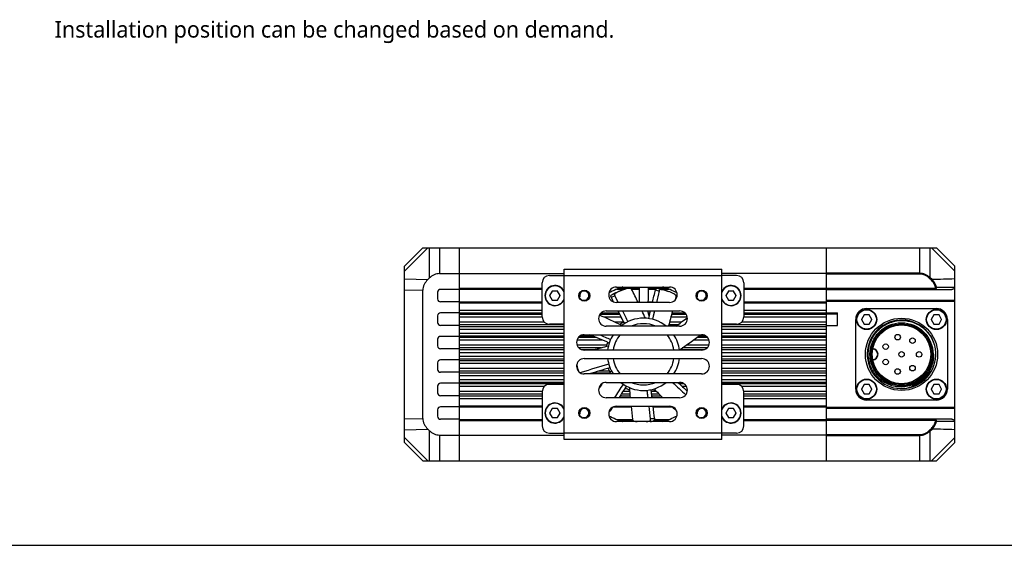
# Model space of a CAD drawing. Header units: millimetres. Extents: x -44 to 512, y 103 to 386.
# Tile 2 of 4: x 65 to 244, y 103 to 199. Entities that reach past the tile are written whole.
import ezdxf
from ezdxf.enums import TextEntityAlignment as Align

# ---------------------------------------------------------------- set-up
doc = ezdxf.new("R2010")
doc.units = ezdxf.units.MM
doc.header["$LTSCALE"] = 32.67
doc.layers.get('0').update_dxf_attribs({"linetype": 'CONTINUOUS'})
for name, color, linetype in [('00_COMPONENTS', 7, 'CONTINUOUS'), ('50_ALL_DETAILS', 7, 'CONTINUOUS'), ('DRW0001FORMAT', 7, 'CONTINUOUS')]:
    doc.layers.add(name, color=color, linetype=linetype)
doc.styles.get("Standard").update_dxf_attribs({"font": 'Roboto-Regular.ttf'})

msp = doc.modelspace()

# ---------------------------------------------------------------- linework, layer by layer
at = {"color": 7}
msp.add_line((-43.7107, 103.1982), (512.3029, 103.1982), dxfattribs=at)
at = {"layer": '00_COMPONENTS', "color": 7}
for p, q in [((135.3771, 153.9021), (138.7105, 157.2354)), ((138.7105, 157.2354), (232.0438, 157.2354)), ((145.3771, 147.4668), (145.3771, 157.2354)), ((212.0438, 118.5687), (212.0438, 157.2354)), ((235.3771, 153.9021), (232.0438, 157.2354)), ((135.3771, 121.9021), (135.3771, 153.9021)), ((141.7458, 152.5687), (164.3771, 152.5687)), ((161.7105, 152.2354), (164.3771, 152.2354)), ((164.3771, 122.4354), (164.3771, 153.3687)), ((164.3771, 153.3687), (193.0438, 153.3687)), ((193.0438, 122.4354), (193.0438, 153.3687)), ((212.0438, 152.5687), (193.0438, 152.5687)), ((195.7105, 152.2354), (193.0438, 152.2354)), ((235.3771, 121.9021), (235.3771, 153.9021)), ((139.8573, 151.7393), (139.5938, 151.483)), ((160.3771, 144.7021), (160.3771, 150.9021)), ((197.0438, 150.9021), (197.0438, 144.7021)), ((138.7105, 126.2519), (138.7105, 149.5522)), ((141.3771, 149.1687), (141.3771, 147.9687)), ((145.3771, 149.7021), (141.9105, 149.7021)), ((145.3771, 149.7354), (160.3771, 149.7354)), ((162.2294, 149.4021), (161.7482, 148.5687)), ((161.7482, 148.5687), (162.2294, 147.7354)), ((163.1916, 149.4021), (162.2294, 149.4021)), ((163.6727, 148.5687), (163.1916, 149.4021)), ((163.1916, 147.7354), (163.6727, 148.5687)), ((173.8771, 150.1354), (183.5438, 150.1354)), ((173.9364, 149.7354), (175.4811, 149.7354)), ((174.2618, 149.3224), (174.9146, 149.56)), ((175.0219, 150.119), (175.0169, 150.1354)), ((176.632, 149.7354), (178.055, 149.7354)), ((179.6779, 149.7354), (181.0221, 149.7354)), ((182.1572, 149.7354), (183.4845, 149.7354)), ((182.3993, 150.1189), (182.4043, 150.1354)), ((182.6666, 149.5755), (183.3193, 149.3379)), ((194.2294, 149.4021), (193.7482, 148.5687)), ((193.7482, 148.5687), (194.2294, 147.7354)), ((195.1916, 149.4021), (194.2294, 149.4021)), ((195.6727, 148.5687), (195.1916, 149.4021)), ((195.1916, 147.7354), (195.6727, 148.5687)), ((197.0438, 149.7354), (212.0438, 149.7354)), ((212.0438, 149.7021), (234.869, 149.7021)), ((145.3771, 147.4354), (141.9105, 147.4354)), ((145.3771, 147.4687), (160.3771, 147.4687)), ((145.3771, 118.5687), (145.3771, 147.4354)), ((162.2294, 147.7354), (163.1916, 147.7354)), ((173.3624, 147.4347), (172.9405, 148.2667)), ((173.2095, 147.7363), (172.9405, 148.2667)), ((173.2836, 147.4687), (173.3451, 147.4687)), ((173.5932, 148.5046), (174.1857, 147.3354)), ((183.5438, 147.3354), (173.8771, 147.3354)), ((177.7598, 147.4687), (178.0895, 147.4687)), ((179.6253, 147.4687), (180.4744, 147.4687)), ((194.2294, 147.7354), (195.1916, 147.7354)), ((197.0438, 147.4687), (212.0438, 147.4687)), ((235.3771, 147.7021), (212.0438, 147.7021)), ((235.3771, 147.5021), (212.0438, 147.5021)), ((145.3771, 145.4354), (141.9105, 145.4354)), ((172.0438, 145.8021), (185.3771, 145.8021)), ((179.7522, 144.4044), (180.0826, 145.8021)), ((180.7913, 145.8021), (180.4293, 144.2703)), ((212.0438, 145.4354), (214.0438, 145.4354)), ((212.0438, 145.2354), (214.0438, 145.2354)), ((214.0438, 143.1687), (214.0438, 145.4354)), ((218.8932, 145.0687), (218.4121, 144.2354)), ((219.8555, 145.0687), (218.8932, 145.0687)), ((219.3771, 146.2354), (232.0438, 146.2354)), ((220.3366, 144.2354), (219.8555, 145.0687)), ((231.5599, 145.0687), (231.0788, 144.2354)), ((232.5221, 145.0687), (231.5599, 145.0687)), ((233.0033, 144.2354), (232.5221, 145.0687)), ((141.3771, 144.9021), (141.3771, 143.7021)), ((164.3771, 143.3687), (161.7105, 143.3687)), ((195.7105, 143.3687), (193.0438, 143.3687)), ((217.3771, 131.5687), (217.3771, 144.2354)), ((218.4121, 144.2354), (218.8932, 143.4021)), ((218.8932, 143.4021), (219.8555, 143.4021)), ((219.8555, 143.4021), (220.3366, 144.2354)), ((231.0788, 144.2354), (231.5599, 143.4021)), ((231.5599, 143.4021), (232.5221, 143.4021)), ((232.5221, 143.4021), (233.0033, 144.2354)), ((234.0438, 144.2354), (234.0438, 131.5687)), ((145.3771, 143.1687), (141.9105, 143.1687)), ((168.0438, 141.4687), (189.3771, 141.4687)), ((185.3771, 143.0021), (172.0438, 143.0021)), ((212.0438, 143.1687), (214.0438, 143.1687)), ((141.3771, 140.6354), (141.3771, 139.4354)), ((145.3771, 141.1687), (141.9105, 141.1687)), ((145.3771, 138.9021), (141.9105, 138.9021)), ((189.3771, 138.6687), (168.0438, 138.6687)), ((141.3771, 136.3687), (141.3771, 135.1687)), ((145.3771, 136.9021), (141.9105, 136.9021)), ((168.0438, 137.1354), (189.3771, 137.1354)), ((145.3771, 134.6354), (141.9105, 134.6354)), ((166.7759, 135.4051), (166.6703, 136.004)), ((189.3771, 134.3354), (168.0438, 134.3354)), ((145.3771, 132.6354), (141.9105, 132.6354)), ((172.0438, 132.8021), (185.3771, 132.8021)), ((141.3771, 132.1021), (141.3771, 130.9021)), ((160.3771, 131.1021), (160.3771, 124.9021)), ((164.3771, 132.4354), (161.7105, 132.4354)), ((179.63, 130.0021), (179.4698, 131.3667)), ((180.1519, 131.4721), (180.3246, 130.0021)), ((195.7105, 132.4354), (193.0438, 132.4354)), ((197.0438, 124.9021), (197.0438, 131.1021)), ((218.8932, 132.4021), (218.4121, 131.5687)), ((218.4121, 131.5687), (218.8932, 130.7354)), ((219.8555, 132.4021), (218.8932, 132.4021)), ((218.8932, 130.7354), (219.8555, 130.7354)), ((220.3366, 131.5687), (219.8555, 132.4021)), ((219.8555, 130.7354), (220.3366, 131.5687)), ((231.5599, 132.4021), (231.0788, 131.5687)), ((231.0788, 131.5687), (231.5599, 130.7354)), ((232.5221, 132.4021), (231.5599, 132.4021)), ((231.5599, 130.7354), (232.5221, 130.7354)), ((233.0033, 131.5687), (232.5221, 132.4021)), ((232.5221, 130.7354), (233.0033, 131.5687)), ((145.3771, 130.3687), (141.9105, 130.3687)), ((185.3771, 130.0021), (172.0438, 130.0021)), ((232.0438, 129.5687), (219.3771, 129.5687)), ((141.3771, 127.8354), (141.3771, 126.6354)), ((145.3771, 128.3687), (141.9105, 128.3687)), ((145.3771, 128.3354), (160.3771, 128.3354)), ((162.2294, 128.0687), (161.7482, 127.2354)), ((161.7482, 127.2354), (162.2294, 126.4021)), ((163.1916, 128.0687), (162.2294, 128.0687)), ((163.6727, 127.2354), (163.1916, 128.0687)), ((163.1916, 126.4021), (163.6727, 127.2354)), ((173.2009, 128.2936), (172.7724, 127.6365)), ((173.2836, 128.3354), (176.5516, 128.3354)), ((173.8771, 128.4687), (183.5438, 128.4687)), ((180.5225, 128.3354), (184.0492, 128.3354)), ((194.2294, 128.0687), (193.7482, 127.2354)), ((193.7482, 127.2354), (194.2294, 126.4021)), ((195.1916, 128.0687), (194.2294, 128.0687)), ((195.6727, 127.2354), (195.1916, 128.0687)), ((195.1916, 126.4021), (195.6727, 127.2354)), ((197.0438, 128.3354), (212.0438, 128.3354)), ((212.0438, 128.3021), (235.3771, 128.3021)), ((212.0438, 128.1021), (235.3771, 128.1021)), ((145.3771, 126.1021), (141.9105, 126.1021)), ((145.3771, 126.0687), (160.3771, 126.0687)), ((162.2294, 126.4021), (163.1916, 126.4021)), ((183.5438, 125.6687), (173.8771, 125.6687)), ((173.9364, 126.0687), (176.8096, 126.0687)), ((175.0167, 125.6687), (175.0216, 125.6852)), ((180.7864, 126.0687), (183.4845, 126.0687)), ((182.3991, 125.6851), (182.4041, 125.6687)), ((194.2294, 126.4021), (195.1916, 126.4021)), ((197.0438, 126.0687), (212.0438, 126.0687)), ((234.869, 126.1021), (212.0438, 126.1021)), ((139.5938, 124.3211), (139.8573, 124.0649)), ((161.7105, 123.5687), (164.3771, 123.5687)), ((195.7105, 123.5687), (193.0438, 123.5687)), ((135.3771, 121.9021), (138.7105, 118.5687)), ((141.7458, 123.2354), (164.3771, 123.2354)), ((193.0438, 122.4354), (164.3771, 122.4354)), ((212.0438, 123.2354), (193.0438, 123.2354)), ((235.3771, 121.9021), (232.0438, 118.5687)), ((138.7105, 118.5687), (232.0438, 118.5687))]:
    msp.add_line(p, q, dxfattribs=at)
at = {"layer": '00_COMPONENTS', "color": 4}
for p, q in [((135.3771, 153.0187), (139.5938, 157.2354)), ((139.8573, 157.2354), (139.8573, 151.7393)), ((141.7458, 157.2354), (141.7458, 152.5687)), ((229.0085, 152.4859), (229.0085, 157.2354)), ((230.8969, 151.8227), (230.8969, 157.2354)), ((235.3771, 153.0187), (231.1605, 157.2354)), ((164.3771, 152.2354), (193.0438, 152.2354)), ((229.0085, 152.6273), (212.0438, 152.6273)), ((229.0085, 152.4859), (212.0438, 152.4859)), ((135.3771, 151.5999), (139.5938, 151.483)), ((230.7836, 151.7062), (230.8969, 151.8227)), ((231.1364, 151.3632), (230.7836, 151.7062)), ((231.2497, 151.4797), (230.8969, 151.8227)), ((231.1364, 151.3632), (231.2497, 151.4797)), ((135.3771, 149.6447), (138.7105, 149.5522)), ((145.3771, 149.9354), (160.3771, 149.9354)), ((172.9955, 148.6959), (173.6483, 148.9335)), ((174.4641, 149.9354), (177.9894, 149.9354)), ((179.6851, 149.9354), (182.9569, 149.9354)), ((180.9758, 149.6161), (181.6285, 149.3785)), ((181.9465, 149.6719), (181.2938, 149.9095)), ((197.0438, 149.9354), (212.0438, 149.9354)), ((212.0438, 149.9021), (231.7207, 149.9021)), ((231.7207, 149.9021), (231.7207, 149.7021)), ((231.9072, 150.057), (232.0464, 150.0895)), ((232.0464, 150.0895), (235.3375, 150.0789)), ((145.3771, 147.2687), (160.3771, 147.2687)), ((172.9405, 148.2667), (173.5932, 148.5046)), ((197.0438, 147.2687), (212.0438, 147.2687)), ((145.3771, 145.9544), (160.3771, 145.9544)), ((145.3771, 145.4546), (160.3771, 145.4546)), ((160.3771, 145.1427), (145.3771, 145.1427)), ((174.5206, 145.1427), (170.8571, 145.1427)), ((171.1211, 145.4546), (174.3633, 145.4546)), ((179.6268, 145.4546), (180.0006, 145.4546)), ((179.9269, 145.1427), (179.6845, 145.1427)), ((186.5638, 145.1427), (183.9585, 145.1427)), ((184.0389, 145.4546), (186.2999, 145.4546)), ((197.0438, 145.9544), (212.0438, 145.9544)), ((197.0438, 145.4546), (212.0438, 145.4546)), ((212.0438, 145.1427), (197.0438, 145.1427)), ((212.0438, 145.4021), (214.0438, 145.4021)), ((160.3771, 144.643), (145.3771, 144.643)), ((160.772, 143.7553), (145.3771, 143.7553)), ((164.3771, 143.2555), (145.3771, 143.2555)), ((174.7724, 144.643), (171.6593, 144.643)), ((175.1522, 143.7553), (173.5969, 143.7553)), ((185.0211, 143.2555), (183.4502, 143.2555)), ((185.6902, 143.7553), (183.5879, 143.7553)), ((186.7552, 144.643), (183.8272, 144.643)), ((212.0438, 143.2555), (193.0438, 143.2555)), ((212.0438, 143.7553), (196.649, 143.7553)), ((212.0438, 144.643), (197.0438, 144.643)), ((145.3771, 142.9493), (164.3771, 142.9493)), ((145.3771, 142.4495), (164.3771, 142.4495)), ((145.3771, 141.7546), (164.3771, 141.7546)), ((193.0438, 142.9493), (212.0438, 142.9493)), ((193.0438, 142.4495), (212.0438, 142.4495)), ((193.0438, 141.7546), (212.0438, 141.7546)), ((145.3771, 141.2548), (164.3771, 141.2548)), ((164.3771, 140.9486), (145.3771, 140.9486)), ((164.3771, 140.4488), (145.3771, 140.4488)), ((171.4334, 140.4488), (166.6969, 140.4488)), ((170.27, 140.9486), (166.9553, 140.9486)), ((167.3006, 141.2548), (169.5556, 141.2548)), ((190.7241, 140.4488), (187.8387, 140.4488)), ((190.4657, 140.9486), (188.53, 140.9486)), ((188.9477, 141.2548), (190.1204, 141.2548)), ((193.0438, 141.2548), (212.0438, 141.2548)), ((212.0438, 140.9486), (193.0438, 140.9486)), ((212.0438, 140.4488), (193.0438, 140.4488)), ((164.3771, 139.5553), (145.3771, 139.5553)), ((164.3771, 139.0555), (145.3771, 139.0555)), ((145.3771, 138.7493), (164.3771, 138.7493)), ((145.3771, 138.2495), (164.3771, 138.2495)), ((172.1102, 139.5553), (166.742, 139.5553)), ((171.1356, 139.0555), (167.0794, 139.0555)), ((167.5783, 138.7493), (170.0017, 138.7493)), ((185.5607, 138.7493), (189.8427, 138.7493)), ((190.3416, 139.0555), (185.8549, 139.0555)), ((190.6789, 139.5553), (186.5763, 139.5553)), ((212.0438, 139.5553), (193.0438, 139.5553)), ((212.0438, 139.0555), (193.0438, 139.0555)), ((193.0438, 138.7493), (212.0438, 138.7493)), ((193.0438, 138.2495), (212.0438, 138.2495)), ((145.3771, 137.5546), (164.3771, 137.5546)), ((145.3771, 137.0548), (164.3771, 137.0548)), ((164.3771, 136.7486), (145.3771, 136.7486)), ((164.3771, 136.2488), (145.3771, 136.2488)), ((193.0438, 137.5546), (212.0438, 137.5546)), ((193.0438, 137.0548), (212.0438, 137.0548)), ((212.0438, 136.7486), (193.0438, 136.7486)), ((212.0438, 136.2488), (193.0438, 136.2488)), ((164.3771, 135.3553), (145.3771, 135.3553)), ((164.3771, 134.8555), (145.3771, 134.8555)), ((145.3771, 134.5493), (164.3771, 134.5493)), ((166.776, 135.3553), (166.6969, 135.3553)), ((167.4931, 134.4484), (167.4655, 134.6047)), ((169.6609, 134.5493), (172.6869, 134.5493)), ((172.6187, 134.8555), (170.676, 134.8555)), ((172.3971, 135.3553), (172.3394, 135.3553)), ((212.0438, 135.3553), (193.0438, 135.3553)), ((212.0438, 134.8555), (193.0438, 134.8555)), ((193.0438, 134.5493), (212.0438, 134.5493)), ((145.3771, 134.0495), (164.3771, 134.0495)), ((145.3771, 133.3546), (164.3771, 133.3546)), ((145.3771, 132.8548), (164.3771, 132.8548)), ((164.3771, 132.5486), (145.3771, 132.5486)), ((186.1784, 132.5486), (185.3409, 132.5486)), ((193.0438, 134.0495), (212.0438, 134.0495)), ((193.0438, 133.3546), (212.0438, 133.3546)), ((193.0438, 132.8548), (212.0438, 132.8548)), ((212.0438, 132.5486), (193.0438, 132.5486)), ((160.772, 132.0488), (145.3771, 132.0488)), ((160.3771, 131.1612), (145.3771, 131.1612)), ((160.3771, 130.6614), (145.3771, 130.6614)), ((170.9454, 132.0488), (170.8035, 132.0488)), ((176.3343, 130.6614), (174.7498, 130.6614)), ((176.2937, 131.1612), (175.0777, 131.1612)), ((181.1757, 131.1612), (180.1943, 131.1612)), ((181.6696, 130.6614), (180.2469, 130.6614)), ((186.6174, 132.0488), (185.8725, 132.0488)), ((212.0438, 132.0488), (196.649, 132.0488)), ((212.0438, 131.1612), (197.0438, 131.1612)), ((212.0438, 130.6614), (197.0438, 130.6614)), ((145.3771, 130.3495), (160.3771, 130.3495)), ((145.3771, 129.8498), (160.3771, 129.8498)), ((174.5454, 130.3495), (176.3609, 130.3495)), ((180.2836, 130.3495), (181.9811, 130.3495)), ((197.0438, 130.3495), (212.0438, 130.3495)), ((197.0438, 129.8498), (212.0438, 129.8498)), ((145.3771, 128.5354), (160.3771, 128.5354)), ((172.7724, 127.6365), (172.6495, 127.7396)), ((197.0438, 128.5354), (212.0438, 128.5354)), ((135.3771, 126.1595), (138.7105, 126.2519)), ((145.3771, 125.8687), (160.3771, 125.8687)), ((174.4641, 125.8687), (176.8873, 125.8687)), ((179.8915, 125.7719), (180.5861, 125.7719)), ((180.7846, 126.1564), (180.0899, 126.1564)), ((180.72, 125.8687), (182.9568, 125.8687)), ((197.0438, 125.8687), (212.0438, 125.8687)), ((231.7207, 125.9021), (212.0438, 125.9021)), ((231.7207, 125.9021), (231.7207, 126.1021)), ((231.9072, 125.7471), (232.0464, 125.7146)), ((235.3375, 125.7252), (232.0464, 125.7146)), ((135.3771, 124.2042), (139.5938, 124.3211)), ((139.8573, 124.0649), (139.8573, 118.5687)), ((193.0438, 123.5687), (164.3771, 123.5687)), ((230.7836, 124.0979), (231.1364, 124.4409)), ((230.7836, 124.0979), (230.8969, 123.9814)), ((230.8969, 123.9814), (231.2497, 124.3244)), ((230.8969, 118.5687), (230.8969, 123.9814)), ((231.1364, 124.4409), (231.2497, 124.3244)), ((135.3771, 122.7854), (139.5938, 118.5687)), ((141.7458, 123.2354), (141.7458, 118.5687)), ((212.0438, 123.3182), (229.0085, 123.3182)), ((212.0438, 123.1768), (229.0085, 123.1768)), ((229.0085, 118.5687), (229.0085, 123.3182)), ((235.3771, 122.7854), (231.1605, 118.5687))]:
    msp.add_line(p, q, dxfattribs=at)
at = {"layer": '00_COMPONENTS', "color": 7}
for points in [[(173.5932, 148.5046), (173.8569, 147.9847), (174.1203, 147.4647)], [(179.7522, 144.4044), (179.8893, 144.9834), (180.0261, 145.5624)], [(180.7912, 145.8021), (180.6977, 145.4052), (180.5636, 144.8377), (180.4293, 144.2703)], [(179.6301, 130.0021), (179.5376, 130.7875), (179.4698, 131.3667)], [(180.1519, 131.4721), (180.2211, 130.8812), (180.2905, 130.2904), (180.3246, 130.0021)]]:
    msp.add_lwpolyline(points, dxfattribs=at)
for centre, radius in [((168.0438, 148.5687), 1), ((168.0438, 148.5687), 0.9333), ((189.3771, 148.5687), 1), ((189.3771, 148.5687), 0.9333), ((219.3771, 144.2354), 1.8333), ((232.0438, 144.2354), 1.8333), ((225.7105, 137.9021), 5.7333), ((225.7105, 137.9021), 5.5333), ((225.7105, 137.9021), 5.3333), ((225.0045, 141.0136), 0.5), ((222.8324, 139.2875), 0.5), ((227.7083, 140.3915), 0.5), ((225.7105, 137.9021), 0.5), ((228.9076, 137.8897), 0.5), ((222.8274, 136.5136), 0.5), ((224.9933, 134.7798), 0.5), ((227.6993, 135.3922), 0.5), ((219.3771, 131.5687), 1.8333), ((232.0438, 131.5687), 1.8333), ((168.0438, 127.2354), 1), ((168.0438, 127.2354), 0.9333), ((189.3771, 127.2354), 1), ((189.3771, 127.2354), 0.9333)]:
    msp.add_circle(centre, radius, dxfattribs=at)
at = {"layer": '00_COMPONENTS', "color": 4}
for centre, radius in [((219.3771, 144.2354), 1.7667), ((232.0438, 144.2354), 1.7667), ((225.7105, 137.9021), 6.5667), ((219.3771, 131.5687), 1.7667), ((232.0438, 131.5687), 1.7667)]:
    msp.add_circle(centre, radius, dxfattribs=at)
at = {"layer": '00_COMPONENTS', "color": 7}
for centre, radius, start, end in [((161.7105, 150.9021), 1.3333, 90, 180), ((195.7105, 150.9021), 1.3333, 0, 90), ((162.7105, 148.5687), 1.8333, 24.417144, 335.582856), ((194.7105, 148.5687), 1.8333, 204.417144, 155.582856), ((141.9105, 149.1687), 0.5333, 90, 180), ((162.7105, 148.5687), 0.9333, 177.30059, 183.234499), ((162.7105, 148.5687), 0.9333, 117.851978, 123.234499), ((162.7105, 148.5687), 0.9333, 57.836628, 63.234499), ((162.7105, 148.5687), 0.9333, 357.30059, 3.234499), ((173.8771, 148.7354), 1.4, 90, 270), ((178.7105, 137.9021), 12.7616, 106.53122, 119.042547), ((177.1506, 143.4553), 6.502, 116.870039, 122.591973), ((177.1225, 143.5097), 6.4408, 116.207272, 116.865296), ((177.1029, 143.5501), 6.3959, 110.006906, 116.209483), ((74.0344, 97.3208), 115.2121, 25.72865, 27.049778), ((176.3873, 148.8221), 1.9513, 31.38553, 42.310968), ((-311.3443, 141.1486), 489.4747, 0.724219, 1.017241), ((270.1716, 146.5129), 90.5514, 177.831034, 179.47957), ((181.3072, 148.6529), 2.0707, 134.259332, 141.56885), ((181.1082, 143.2242), 6.502, 76.870039, 82.591973), ((178.7105, 137.9021), 12.7616, 60.956889, 73.468783), ((181.1216, 143.2839), 6.4408, 76.207272, 76.865296), ((181.1325, 143.3274), 6.3959, 70.006906, 76.209483), ((183.5438, 148.7354), 1.4, 270, 90), ((194.7105, 148.5687), 0.9333, 177.30059, 183.234499), ((194.7105, 148.5687), 0.9333, 117.851978, 123.234499), ((194.7105, 148.5687), 0.9333, 57.836628, 63.234499), ((194.7105, 148.5687), 0.9333, 357.30059, 3.234499), ((233.0026, 149.6426), 2.3753, 1.433646, 10.584491), ((141.9105, 147.9687), 0.5333, 180, 270), ((162.7105, 148.5687), 0.9333, 237.836628, 243.234499), ((162.7105, 148.5687), 0.9333, 297.851978, 303.234499), ((72.8892, 174.0644), 114.7731, 346.796974, 347.051287), ((194.7105, 148.5687), 0.9333, 237.836628, 243.234499), ((194.7105, 148.5687), 0.9333, 297.851978, 303.234499), ((141.9105, 144.9021), 0.5333, 90, 180), ((172.0438, 144.4021), 1.4, 90, 270), ((124.3739, 38.8896), 115.8438, 64.162073, 66.378288), ((-958.3632, -425.8995), 1268.6666, 26.6672169, 26.7842326), ((73.2745, 96.9586), 116.0539, 24.163013, 24.889529), ((270.1716, 146.5129), 90.5514, 180.449786, 180.692075), ((180.5303, 145.4608), 0.9044, 182.637187, 222.060061), ((71.7581, 174.3463), 115.9388, 344.314752, 345.747167), ((185.3771, 144.4021), 1.4, 270, 90), ((219.3771, 144.2354), 2, 90, 180), ((219.3771, 144.2354), 0.9333, 117.908454, 123.565993), ((219.3771, 144.2354), 0.9333, 58.11066, 63.234499), ((232.0438, 144.2354), 0.9333, 117.908454, 123.565993), ((232.0438, 144.2354), 2, 0, 90), ((232.0438, 144.2354), 0.9333, 58.11066, 63.234499), ((141.9105, 143.7021), 0.5333, 180, 270), ((161.7105, 144.7021), 1.3333, 180, 270), ((178.8119, 137.9031), 6.9029, 121.522041, 128.384123), ((178.8119, 137.9031), 6.5695, 50.926307, 129.089863), ((-573.8798, 1159.8811), 1268.6443, 306.7218343, 306.8394692), ((195.7105, 144.7021), 1.3333, 270, 360), ((219.3771, 144.2354), 0.9333, 177.023471, 183.565993), ((219.3771, 144.2354), 0.9333, 237.559362, 243.234499), ((225.7105, 137.9021), 6.2333, 20.894128, 20.584684), ((219.3771, 144.2354), 0.9333, 297.796251, 302.906766), ((219.3771, 144.2354), 0.9333, 357.574486, 2.906766), ((232.0438, 144.2354), 0.9333, 177.023471, 183.565993), ((232.0438, 144.2354), 0.9333, 237.559362, 243.234499), ((232.0438, 144.2354), 0.9333, 297.796251, 302.906766), ((232.0438, 144.2354), 0.9333, 357.574486, 2.906766), ((168.0438, 140.0687), 1.4, 90, 270), ((-329.7224, -1024.5293), 1268.1999, 66.6673255, 66.8402469), ((178.8119, 137.9031), 6.5695, 147.121404, 173.305511), ((178.8119, 137.9031), 6.5695, 6.692886, 32.8721), ((120.3004, 234.5282), 115.8121, 304.162122, 306.530359), ((189.3771, 140.0687), 1.4, 270, 90), ((141.9105, 140.6354), 0.5333, 90, 180), ((178.8119, 137.9031), 6.9029, 161.523277, 168.381655), ((141.9105, 139.4354), 0.5333, 180, 270), ((200.7987, 26.8938), 116.018, 104.162844, 105.542689), ((178.7105, 137.9021), 6.9029, 6.377146, 7.861893), ((220.3771, 137.9021), 1, 275.379379, 84.620621), ((220.4438, 137.9021), 1, 271.601628, 88.398607), ((218.985, 137.6938), 12.5618, 0.94986, 1.562327), ((225.7505, 137.6508), 5.8044, 2.625772, 3.808503), ((227.032, 137.7111), 4.5215, 2.42094, 2.606477), ((141.9105, 136.3687), 0.5333, 90, 180), ((168.0438, 135.7354), 1.4, 90, 270), ((536.325, -1079.045), 1268.4647, 106.6683679, 106.9053788), ((178.8119, 137.9031), 6.5695, 186.711108, 212.902484), ((178.8119, 137.9031), 6.5695, 327.099795, 353.28883), ((189.3771, 135.7354), 1.4, 270, 90), ((141.9105, 135.1687), 0.5333, 180, 270), ((172.9552, 137.201), 6.3972, 190.761543, 196.20972), ((173.0603, 136.5134), 6.3813, 190.001398, 193.897772), ((172.9971, 137.2129), 6.4408, 196.207272, 196.865296), ((173.0534, 137.2305), 6.4998, 196.869659, 202.371008), ((536.5598, -1079.8294), 1268.5939, 106.6672128, 106.8444527), ((178.8119, 137.9031), 6.9029, 201.520346, 208.383661), ((267.2293, 66.8402), 116.2879, 144.163087, 144.520249), ((141.9105, 132.1021), 0.5333, 90, 180), ((172.0438, 131.4021), 1.4, 90, 270), ((266.5248, 67.3325), 115.4284, 145.567315, 146.148233), ((1253.1806, -576.5364), 1290.3182, 146.6683681, 146.7995935), ((178.8119, 137.9031), 6.5695, 230.950599, 309.042737), ((1028.4379, 1028.8212), 1231.1844, 226.6997723, 226.8537364), ((185.3771, 131.4021), 1.4, 270, 90), ((141.9105, 130.9021), 0.5333, 180, 270), ((161.7105, 131.1021), 1.3333, 90, 180), ((314.6622, 214.5345), 165.8453, 209.832761, 209.877115), ((235.373, 17.5662), 131.5334, 119.224008, 119.347349), ((1235.6341, -564.9965), 1268.6274, 146.6672198, 146.7813846), ((178.7105, 137.9021), 6.9029, 242.222624, 249.313203), ((292.0581, 140.2868), 116.1236, 184.162751, 185.081196), ((178.7105, 137.9021), 6.9029, 282.363805, 289.057664), ((263.9411, 212.4329), 115.9966, 224.162071, 225.286556), ((195.7105, 131.1021), 1.3333, 0, 90), ((219.3771, 131.5687), 2, 180, 270), ((219.3771, 131.5687), 0.9333, 177.023471, 183.565993), ((219.3771, 131.5687), 0.9333, 117.908454, 123.565993), ((219.3771, 131.5687), 0.9333, 237.559362, 243.234499), ((219.3771, 131.5687), 0.9333, 58.11066, 63.234499), ((219.3771, 131.5687), 0.9333, 297.796251, 302.906766), ((219.3771, 131.5687), 0.9333, 357.574486, 2.906766), ((232.0438, 131.5687), 0.9333, 177.023471, 183.565993), ((232.0438, 131.5687), 0.9333, 117.908454, 123.565993), ((232.0438, 131.5687), 0.9333, 237.559362, 243.234499), ((232.0438, 131.5687), 2, 270, 360), ((232.0438, 131.5687), 0.9333, 58.11066, 63.234499), ((232.0438, 131.5687), 0.9333, 297.796251, 302.906766), ((232.0438, 131.5687), 0.9333, 357.574486, 2.906766), ((162.7105, 127.2354), 1.8333, 24.417144, 335.582856), ((194.7105, 127.2354), 1.8333, 204.417144, 155.582856), ((141.9105, 127.8354), 0.5333, 90, 180), ((162.7105, 127.2354), 0.9333, 177.30059, 183.234499), ((162.7105, 127.2354), 0.9333, 117.851978, 123.234499), ((162.7105, 127.2354), 0.9333, 57.836628, 63.234499), ((162.7105, 127.2354), 0.9333, 357.30059, 3.234499), ((173.8771, 127.0687), 1.4, 90, 270), ((291.0858, 140.1942), 115.1469, 185.844637, 187.050305), ((183.5438, 127.0687), 1.4, 270, 90), ((263.1754, 211.6455), 114.8982, 226.430291, 227.018926), ((194.7105, 127.2354), 0.9333, 177.30059, 183.234499), ((194.7105, 127.2354), 0.9333, 117.851978, 123.234499), ((194.7105, 127.2354), 0.9333, 57.836628, 63.234499), ((194.7105, 127.2354), 0.9333, 357.30059, 3.234499), ((141.9105, 126.6354), 0.5333, 180, 270), ((162.7105, 127.2354), 0.9333, 237.836628, 243.234499), ((162.7105, 127.2354), 0.9333, 297.851978, 303.234499), ((178.7105, 137.9021), 12.7616, 240.956889, 253.468783), ((178.5075, 132.1577), 6.5429, 256.730144, 262.693981), ((178.473, 132.1229), 6.5075, 277.272265, 282.58998), ((179.164, 132.1441), 6.529, 277.281037, 282.581208), ((178.7105, 137.9021), 12.7616, 286.53122, 299.042547), ((194.7105, 127.2354), 0.9333, 237.836628, 243.234499), ((194.7105, 127.2354), 0.9333, 297.851978, 303.234499), ((233.0026, 126.1615), 2.3753, 349.415509, 358.566353), ((161.7105, 124.9021), 1.3333, 180, 270), ((195.7105, 124.9021), 1.3333, 270, 360)]:
    msp.add_arc(centre, radius, start, end, dxfattribs=at)
at = {"layer": '00_COMPONENTS', "color": 4}
for centre, radius, start, end in [((162.7105, 148.5687), 1.7667, 19.019547, 340.980427), ((168.0438, 148.5687), 0.8333, 255, 195), ((189.3771, 148.5687), 0.8333, 255, 195), ((194.7105, 148.5687), 1.7667, 199.019547, 160.980427), ((178.8119, 137.9031), 5.5695, 66.330903, 113.668251), ((178.8119, 137.9031), 5.5695, 140.183194, 172.09793), ((178.8119, 137.9031), 5.5695, 7.901668, 39.815814), ((178.8119, 137.9031), 5.5695, 187.922927, 219.843809), ((178.8119, 137.9031), 5.5695, 320.155204, 352.076582), ((178.8119, 137.9031), 5.5695, 246.383194, 293.615777), ((162.7105, 127.2354), 1.7667, 19.019547, 340.980427), ((194.7105, 127.2354), 1.7667, 199.019547, 160.980427), ((168.0438, 127.2354), 0.8333, 255, 195), ((189.3771, 127.2354), 0.8333, 255, 195)]:
    msp.add_arc(centre, radius, start, end, dxfattribs=at)
at = {"layer": '00_COMPONENTS', "color": 7}
for centre, major_axis, ratio, start_param, end_param in [((141.7458, 147.8547), (0, -4.714), 0.70710678, 3.14159265, 3.74388), ((143.4245, 149.4869), (4.7131, -0.1307), 0.70697091, 2.53902597, 3.16119316), ((143.4245, 126.3172), (4.7131, 0.1307), 0.70697091, 3.12199215, 3.74415934), ((141.7458, 127.9494), (0, -4.714), 0.70710678, -0.60228735, 0)]:
    msp.add_ellipse(centre, major_axis=major_axis, ratio=ratio, start_param=start_param, end_param=end_param, dxfattribs=at)
at = {"layer": '00_COMPONENTS', "color": 4}
for points, knots in [([(230.8969, 151.8227), (230.6432, 152.062), (230.2018, 152.3686), (229.5347, 152.5889), (229.1835, 152.6273), (229.0085, 152.6273)], [0, 0, 0, 0, 0.49917552, 0.74957131, 1, 1, 1, 1]), ([(230.7836, 151.7062), (230.5472, 151.9361), (230.1346, 152.2329), (229.506, 152.4482), (229.1739, 152.4859), (229.0085, 152.4859)], [0, 0, 0, 0, 0.49921251, 0.74959771, 1, 1, 1, 1]), ([(231.9072, 150.057), (231.8492, 150.3056), (231.6471, 150.7855), (231.3196, 151.1851), (231.1364, 151.3632)], [0, 0, 0, 0, 0.49978379, 1, 1, 1, 1]), ([(232.0464, 150.0895), (231.9867, 150.3524), (231.7794, 150.8612), (231.4403, 151.2888), (231.2497, 151.4797)], [0, 0, 0, 0, 0.49984864, 1, 1, 1, 1]), ([(231.7207, 149.7021), (231.7664, 149.7021), (231.86, 149.722), (231.9766, 149.8085), (232.0483, 149.9393), (232.0543, 150.0408), (232.0464, 150.0895)], [0, 0, 0, 0, 0.24014427, 0.48605235, 0.74046184, 1, 1, 1, 1]), ([(231.7207, 149.9021), (231.7437, 149.9021), (231.7899, 149.9079), (231.8539, 149.9356), (231.9047, 149.9855), (231.9123, 150.035), (231.9072, 150.057)], [0, 0, 0, 0, 0.25162956, 0.50285705, 0.75267738, 1, 1, 1, 1]), ([(231.1364, 124.4409), (231.3196, 124.619), (231.6472, 125.0186), (231.8492, 125.4985), (231.9072, 125.7471)], [0, 0, 0, 0, 0.50030946, 1, 1, 1, 1]), ([(231.2497, 124.3244), (231.4403, 124.5154), (231.7794, 124.9429), (231.9867, 125.4517), (232.0464, 125.7146)], [0, 0, 0, 0, 0.50023878, 1, 1, 1, 1]), ([(232.0464, 125.7146), (232.0543, 125.7634), (232.0483, 125.8648), (231.9766, 125.9956), (231.86, 126.0821), (231.7664, 126.1021), (231.7207, 126.1021)], [0, 0, 0, 0, 0.25947521, 0.51390808, 0.75982277, 1, 1, 1, 1]), ([(231.9072, 125.7471), (231.9123, 125.7691), (231.9047, 125.8186), (231.8539, 125.8685), (231.7899, 125.8962), (231.7437, 125.9021), (231.7207, 125.9021)], [0, 0, 0, 0, 0.24732263, 0.49718946, 0.74838979, 1, 1, 1, 1]), ([(229.0085, 123.3182), (229.1739, 123.3182), (229.5061, 123.356), (230.1346, 123.5713), (230.5472, 123.8681), (230.7836, 124.0979)], [0, 0, 0, 0, 0.25043186, 0.50088625, 1, 1, 1, 1]), ([(229.0085, 123.1768), (229.1835, 123.1768), (229.5348, 123.2153), (230.2019, 123.4356), (230.6432, 123.7421), (230.8969, 123.9814)], [0, 0, 0, 0, 0.25045679, 0.50091923, 1, 1, 1, 1])]:
    msp.add_open_spline(points, degree=3, knots=knots, dxfattribs=at)
for points in [[(235.3771, 151.5995), (234.0013, 151.5606), (232.6255, 151.5208), (231.2497, 151.4797)], [(235.3771, 124.2046), (234.0013, 124.2435), (232.6255, 124.2834), (231.2497, 124.3244)]]:
    msp.add_open_spline(points, degree=3, dxfattribs=at)
at = {"layer": '00_COMPONENTS', "color": 7}
for points, knots in [([(172.9405, 148.2667), (172.9208, 148.3055), (172.8929, 148.3875), (172.8873, 148.512), (172.9189, 148.6224), (172.9676, 148.6781), (172.9955, 148.6959)], [0, 0, 0, 0, 0.27942868, 0.5471184, 0.78784176, 1, 1, 1, 1]), ([(172.9955, 148.6959), (173.0954, 148.7597), (173.4995, 149.0028), (173.9302, 149.2017), (174.2618, 149.3224)], [0, 0, 0, 0, 0.25140363, 1, 1, 1, 1]), ([(173.6483, 148.9335), (173.6204, 148.9157), (173.5717, 148.86), (173.5401, 148.7497), (173.5456, 148.6253), (173.5735, 148.5434), (173.5932, 148.5046)], [0, 0, 0, 0, 0.21216618, 0.45287873, 0.72055588, 1, 1, 1, 1]), ([(176.3661, 149.9038), (176.2417, 149.8891), (175.7491, 149.8167), (175.2647, 149.6874), (174.9146, 149.56)], [0, 0, 0, 0, 0.25157123, 1, 1, 1, 1]), ([(176.6436, 149.7152), (176.6285, 149.7448), (176.5925, 149.7989), (176.524, 149.8626), (176.4468, 149.9011), (176.3916, 149.9068), (176.3661, 149.9038)], [0, 0, 0, 0, 0.28118419, 0.54421545, 0.78298894, 1, 1, 1, 1]), ([(180.9758, 149.6161), (180.9856, 149.6585), (181.0169, 149.7393), (181.0926, 149.8382), (181.1878, 149.9025), (181.261, 149.9138), (181.2938, 149.9095)], [0, 0, 0, 0, 0.27942868, 0.5471184, 0.78784176, 1, 1, 1, 1]), ([(181.2938, 149.9095), (181.4113, 149.8942), (181.8771, 149.8207), (182.3349, 149.6962), (182.6666, 149.5755)], [0, 0, 0, 0, 0.25140363, 1, 1, 1, 1]), ([(181.9465, 149.672), (181.9137, 149.6762), (181.8406, 149.6649), (181.7454, 149.6007), (181.6697, 149.5017), (181.6384, 149.421), (181.6285, 149.3785)], [0, 0, 0, 0, 0.21215846, 0.45288193, 0.72057159, 1, 1, 1, 1]), ([(184.6522, 148.6683), (184.5475, 148.737), (184.1236, 148.9982), (183.6695, 149.2105), (183.3193, 149.3379)], [0, 0, 0, 0, 0.25157123, 1, 1, 1, 1]), ([(184.7437, 148.3462), (184.7511, 148.3785), (184.7586, 148.443), (184.7468, 148.5356), (184.7123, 148.6145), (184.6736, 148.6542), (184.6522, 148.6683)], [0, 0, 0, 0, 0.28129534, 0.54424077, 0.78296878, 1, 1, 1, 1]), ([(235.3375, 150.0789), (235.3427, 150.0511), (235.3429, 149.993), (235.3029, 149.8852), (235.1973, 149.7827), (235.0392, 149.7164), (234.9256, 149.7021), (234.869, 149.7021)], [0, 0, 0, 0, 0.12533362, 0.25070938, 0.49972268, 0.74970479, 1, 1, 1, 1]), ([(219.6642, 137.9021), (219.6597, 138.3006), (219.7305, 139.1008), (220.0693, 140.2551), (220.628, 141.3211), (221.3843, 142.2571), (222.3087, 143.0276), (223.3655, 143.6033), (224.5135, 143.9628), (225.3119, 144.0496), (225.7105, 144.0539)], [0, 0, 0, 0, 0.12500271, 0.2499944, 0.37499417, 0.49999237, 0.62499102, 0.74999277, 0.87499235, 1, 1, 1, 1]), ([(225.7105, 144.0539), (226.0228, 144.0572), (226.649, 144.0164), (227.5672, 143.8134), (228.4444, 143.4738), (229.26, 143.0055), (229.9957, 142.4195), (230.6347, 141.7293), (231.1626, 140.9511), (231.4329, 140.3848), (231.5458, 140.0936)], [0, 0, 0, 0, 0.12499932, 0.25000021, 0.37500103, 0.49999995, 0.62499734, 0.74999687, 0.87499854, 1, 1, 1, 1]), ([(225.7105, 131.9616), (225.3188, 131.9572), (224.5325, 132.0261), (223.3981, 132.3592), (222.3505, 132.9081), (221.4306, 133.6512), (220.6733, 134.5594), (220.1074, 135.5978), (219.754, 136.7259), (219.6687, 137.5104), (219.6642, 137.9021)], [0, 0, 0, 0, 0.1250019, 0.24999897, 0.37499886, 0.49999659, 0.62499605, 0.74999753, 0.87499299, 1, 1, 1, 1]), ([(231.545, 137.9021), (231.5496, 137.5173), (231.4822, 136.7448), (231.1551, 135.6304), (230.6161, 134.6012), (229.8862, 133.6974), (228.9941, 132.9534), (227.9741, 132.3973), (226.866, 132.0499), (226.0952, 131.9658), (225.7105, 131.9616)], [0, 0, 0, 0, 0.12499813, 0.24999119, 0.37499047, 0.49999023, 0.62498855, 0.74999037, 0.87499101, 1, 1, 1, 1]), ([(225.7105, 131.6687), (226.105, 131.685), (226.8931, 131.7917), (228.0211, 132.1753), (229.055, 132.7683), (229.9543, 133.5506), (230.6837, 134.4934), (231.2129, 135.5616), (231.52, 136.7132), (231.5661, 137.5077), (231.5495, 137.9021)], [0, 0, 0, 0, 0.1250194, 0.25002974, 0.37503667, 0.50003829, 0.62503691, 0.75003187, 0.87501667, 1, 1, 1, 1]), ([(167.2301, 134.5973), (167.2487, 134.5925), (167.3267, 134.5788), (167.4083, 134.5872), (167.4655, 134.6047)], [0, 0, 0, 0, 0.2427768, 1, 1, 1, 1]), ([(172.7724, 127.6365), (172.7579, 127.6143), (172.6955, 127.5345), (172.6047, 127.474), (172.532, 127.4561)], [0, 0, 0, 0, 0.26191844, 1, 1, 1, 1]), ([(176.8096, 126.061), (176.8137, 126.0281), (176.8287, 125.965), (176.8715, 125.8819), (176.9309, 125.8196), (176.9808, 125.7955), (177.0057, 125.7896)], [0, 0, 0, 0, 0.28129534, 0.54424077, 0.78296878, 1, 1, 1, 1]), ([(179.8915, 125.7719), (179.9238, 125.7791), (179.9886, 125.8147), (180.0561, 125.9076), (180.0934, 126.0265), (180.0952, 126.1131), (180.0899, 126.1564)], [0, 0, 0, 0, 0.21215846, 0.45288193, 0.72057159, 1, 1, 1, 1]), ([(180.7846, 126.1564), (180.7898, 126.1131), (180.7881, 126.0265), (180.7508, 125.9076), (180.6833, 125.8147), (180.6184, 125.7791), (180.5861, 125.7719)], [0, 0, 0, 0, 0.27942868, 0.5471184, 0.78784176, 1, 1, 1, 1]), ([(234.869, 126.1021), (234.9256, 126.1021), (235.0392, 126.0877), (235.1973, 126.0215), (235.3029, 125.9189), (235.3429, 125.8112), (235.3427, 125.753), (235.3375, 125.7252)], [0, 0, 0, 0, 0.25029646, 0.50027947, 0.74929271, 0.87466833, 1, 1, 1, 1])]:
    msp.add_open_spline(points, degree=3, knots=knots, dxfattribs=at)
for points in [[(180.4432, 147.3354), (180.6214, 148.0955), (180.7989, 148.8557), (180.9758, 149.6161)], [(181.6285, 149.3785), (181.4701, 148.6973), (181.3111, 148.0163), (181.1516, 147.3354)], [(174.9606, 145.8021), (175.2937, 145.1418), (175.6261, 144.4811), (175.9581, 143.8202)], [(170.8069, 141.4688), (171.479, 141.1803), (172.1507, 140.8911), (172.8223, 140.6015)], [(185.0715, 132.802), (185.635, 132.2717), (186.199, 131.7418), (186.7635, 131.2124)], [(180.0899, 126.1564), (179.9965, 126.9271), (179.9039, 127.6979), (179.8119, 128.4687)], [(180.5066, 128.4687), (180.5985, 127.6979), (180.6912, 126.9271), (180.7846, 126.1564)]]:
    msp.add_open_spline(points, degree=3, dxfattribs=at)
at = {"layer": 'DRW0001FORMAT', "color": 7}
msp.add_line((-43.7107, 103.1982), (512.3029, 103.1982), dxfattribs=at)

# ---------------------------------------------------------------- texts
at = {"layer": '50_ALL_DETAILS', "color": 3}
msp.add_text('Installation position can be changed based on demand.', height=3, dxfattribs=at).set_placement((173.5103, 195.4515), align=Align.RIGHT)

doc.saveas('drawing.dxf')
